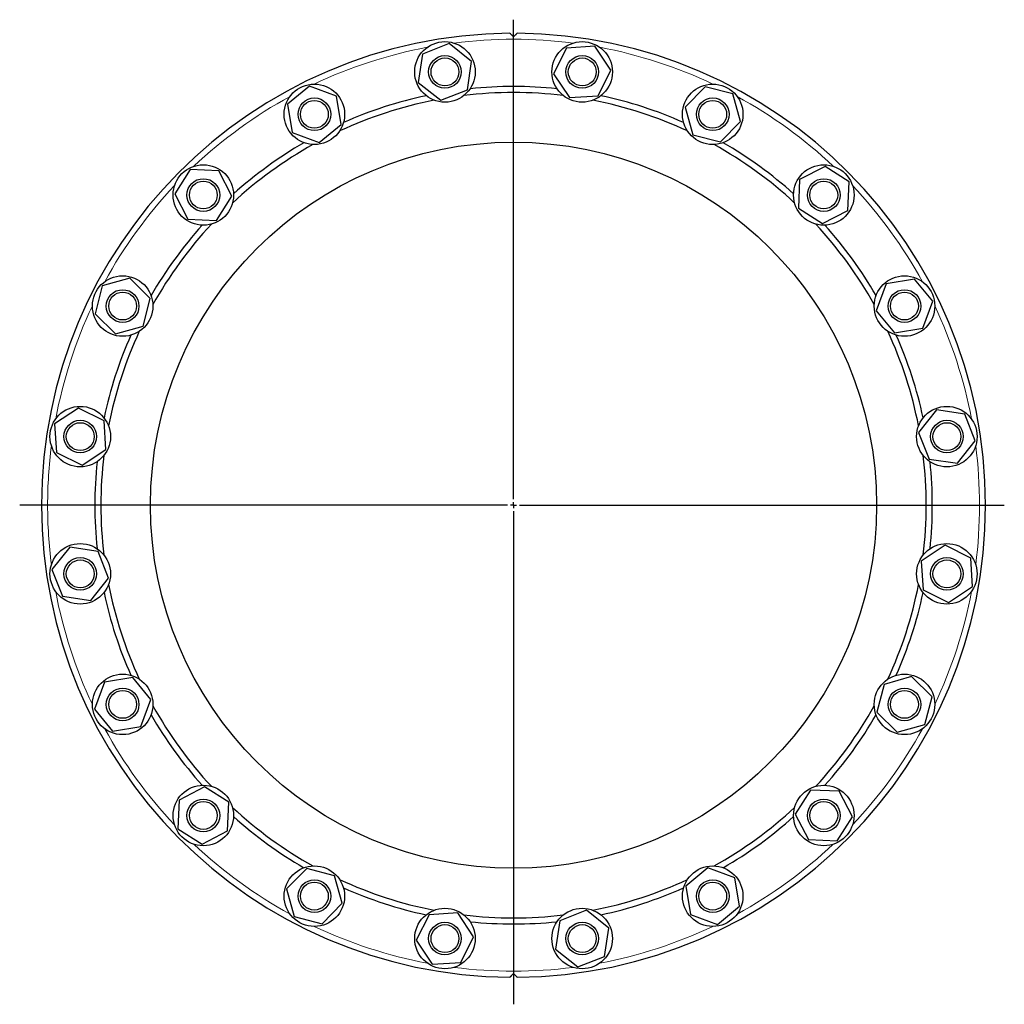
# Model space of a CAD drawing. Header units: millimetres. Extents: x 87 to 1474, y 30 to 1296.
# Tile 2 of 3: x 87 to 901, y 483 to 1296. Entities that reach past the tile are written whole.
import ezdxf

# ---------------------------------------------------------------- set-up
doc = ezdxf.new("R2010")
doc.units = ezdxf.units.MM
doc.layers.add('FORMAT', color=7, linetype='Continuous')

# ---------------------------------------------------------------- blocks, each defined once
blk = doc.blocks.new('SW_CENTERMARKSYMBOL_0')
at = {"layer": 'FORMAT', "color": 0}
for p, q in [((0, 5), (0, 401.18)), ((-5, 0), (-408.06, 0)), ((0, 0), (-2.5, 0)), ((0, 0), (0, 2.5)), ((0, 0), (0, -2.5)), ((0, 0), (2.5, 0)), ((5, 0), (405.48, 0)), ((0, -5), (0, -412.37))]:
    blk.add_line(p, q, dxfattribs=at)

msp = doc.modelspace()

# ---------------------------------------------------------------- linework, layer by layer
at = {"color": 7, "linetype": 'Continuous', "lineweight": 25}
for p, q in [((442.07, 1276.72), (420.06, 1268.03)), ((460.61, 1262), (442.07, 1276.72)), ((538.93, 1273.04), (528.38, 1251.84)), ((562.55, 1274.5), (538.93, 1273.04)), ((575.63, 1254.77), (562.55, 1274.5)), ((420.06, 1268.03), (416.57, 1244.61)), ((457.13, 1238.58), (460.61, 1262)), ((565.08, 1233.57), (575.63, 1254.77)), ((528.38, 1251.84), (541.46, 1232.11)), ((326.8, 1241.6), (308.55, 1226.53)), ((348.98, 1233.33), (326.8, 1241.6)), ((416.57, 1244.61), (435.11, 1229.89)), ((435.11, 1229.89), (457.13, 1238.58)), ((653.53, 1241.06), (636.95, 1224.17)), ((676.45, 1235.15), (653.53, 1241.06)), ((352.9, 1209.98), (348.98, 1233.33)), ((541.46, 1232.11), (565.08, 1233.57)), ((682.79, 1212.35), (676.45, 1235.15)), ((308.55, 1226.53), (312.47, 1203.19)), ((636.95, 1224.17), (643.29, 1201.36)), ((666.21, 1195.45), (682.79, 1212.35)), ((334.65, 1194.91), (352.9, 1209.98)), ((312.47, 1203.19), (334.65, 1194.91)), ((643.29, 1201.36), (666.21, 1195.45)), ((228.03, 1172.58), (215.32, 1152.61)), ((251.68, 1171.57), (228.03, 1172.58)), ((262.62, 1150.58), (251.68, 1171.57)), ((752.64, 1175.24), (731.65, 1164.3)), ((772.61, 1162.54), (752.64, 1175.24)), ((731.65, 1164.3), (730.64, 1140.65)), ((771.6, 1138.89), (772.61, 1162.54)), ((215.32, 1152.61), (226.27, 1131.62)), ((249.92, 1130.6), (262.62, 1150.58)), ((730.64, 1140.65), (750.61, 1127.94)), ((226.27, 1131.62), (249.92, 1130.6)), ((750.61, 1127.94), (771.6, 1138.89)), ((178.22, 1082.76), (155.41, 1076.42)), ((195.11, 1066.18), (178.22, 1082.76)), ((826.56, 1082.02), (803.22, 1078.09)), ((841.63, 1063.76), (826.56, 1082.02)), ((155.41, 1076.42), (149.5, 1053.5)), ((803.22, 1078.09), (794.94, 1055.92)), ((189.2, 1043.26), (195.11, 1066.18)), ((833.36, 1041.58), (841.63, 1063.76)), ((149.5, 1053.5), (166.4, 1036.92)), ((794.94, 1055.92), (810.01, 1037.66)), ((166.4, 1036.92), (189.2, 1043.26)), ((810.01, 1037.66), (833.36, 1041.58)), ((135.8, 975.6), (116.07, 962.52)), ((156.99, 965.05), (135.8, 975.6)), ((844.64, 973.99), (829.92, 955.46)), ((868.06, 970.51), (844.64, 973.99)), ((876.75, 948.49), (868.06, 970.51)), ((116.07, 962.52), (117.53, 938.9)), ((158.45, 941.43), (156.99, 965.05)), ((829.92, 955.46), (838.61, 933.44)), ((862.03, 929.96), (876.75, 948.49)), ((117.53, 938.9), (138.72, 928.35)), ((138.72, 928.35), (158.45, 941.43)), ((838.61, 933.44), (862.03, 929.96)), ((128.57, 860.58), (113.85, 842.04)), ((151.98, 857.1), (128.57, 860.58)), ((160.68, 835.08), (151.98, 857.1)), ((851.87, 862.19), (832.14, 849.11)), ((873.07, 851.64), (851.87, 862.19)), ((832.14, 849.11), (833.61, 825.48)), ((874.53, 828.01), (873.07, 851.64)), ((113.85, 842.04), (122.54, 820.02)), ((145.95, 816.54), (160.68, 835.08)), ((833.61, 825.48), (854.8, 814.93)), ((854.8, 814.93), (874.53, 828.01)), ((122.54, 820.02), (145.95, 816.54)), ((157.24, 748.95), (148.96, 726.77)), ((180.58, 752.87), (157.24, 748.95)), ((195.65, 734.62), (180.58, 752.87)), ((824.2, 753.62), (801.39, 747.28)), ((841.09, 737.04), (824.2, 753.62)), ((801.39, 747.28), (795.48, 724.35)), ((187.38, 712.44), (195.65, 734.62)), ((835.18, 714.12), (841.09, 737.04)), ((148.96, 726.77), (164.03, 708.52)), ((795.48, 724.35), (812.38, 707.77)), ((164.03, 708.52), (187.38, 712.44)), ((812.38, 707.77), (835.18, 714.12)), ((239.99, 662.59), (219, 651.65)), ((259.96, 649.89), (239.99, 662.59)), ((740.68, 659.93), (727.98, 639.96)), ((764.33, 658.91), (740.68, 659.93)), ((219, 651.65), (217.98, 628)), ((775.27, 637.93), (764.33, 658.91)), ((258.95, 626.24), (259.96, 649.89)), ((727.98, 639.96), (738.92, 618.97)), ((762.57, 617.95), (775.27, 637.93)), ((217.98, 628), (237.96, 615.29)), ((237.96, 615.29), (258.95, 626.24)), ((738.92, 618.97), (762.57, 617.95)), ((324.39, 595.08), (307.81, 578.19)), ((347.31, 589.17), (324.39, 595.08)), ((655.95, 595.62), (637.69, 580.55)), ((678.13, 587.35), (655.95, 595.62)), ((353.65, 566.37), (347.31, 589.17)), ((682.05, 564), (678.13, 587.35)), ((307.81, 578.19), (314.15, 555.38)), ((637.69, 580.55), (641.61, 557.21)), ((337.07, 549.47), (353.65, 566.37)), ((663.79, 548.93), (682.05, 564)), ((314.15, 555.38), (337.07, 549.47)), ((425.51, 556.96), (414.96, 535.77)), ((449.14, 558.42), (425.51, 556.96)), ((462.22, 538.69), (449.14, 558.42)), ((555.49, 560.64), (533.47, 551.95)), ((574.02, 545.92), (555.49, 560.64)), ((641.61, 557.21), (663.79, 548.93)), ((533.47, 551.95), (529.99, 528.54)), ((570.54, 522.51), (574.02, 545.92)), ((451.67, 517.5), (462.22, 538.69)), ((414.96, 535.77), (428.04, 516.04)), ((529.99, 528.54), (548.52, 513.82)), ((548.52, 513.82), (570.54, 522.51)), ((428.04, 516.04), (451.67, 517.5))]:
    msp.add_line(p, q, dxfattribs=at)
for centre, radius in [((438.59, 1253.3), 25), ((552.01, 1253.3), 25), ((438.59, 1253.3), 13.5), ((438.59, 1253.3), 11.5), ((552.01, 1253.3), 13.5), ((552.01, 1253.3), 11.5), ((330.73, 1218.26), 25), ((659.87, 1218.26), 25), ((330.73, 1218.26), 13.5), ((330.73, 1218.26), 11.5), ((659.87, 1218.26), 13.5), ((659.87, 1218.26), 11.5), ((495.3, 895.27), 300), ((238.97, 1151.59), 25), ((751.62, 1151.59), 25), ((238.97, 1151.59), 13.5), ((751.62, 1151.59), 13.5), ((238.97, 1151.59), 11.5), ((751.62, 1151.59), 11.5), ((172.31, 1059.84), 25), ((818.29, 1059.84), 25), ((172.31, 1059.84), 13.5), ((172.31, 1059.84), 11.5), ((818.29, 1059.84), 13.5), ((818.29, 1059.84), 11.5), ((137.26, 951.98), 25), ((853.34, 951.98), 25), ((137.26, 951.98), 13.5), ((137.26, 951.98), 11.5), ((853.34, 951.98), 13.5), ((853.34, 951.98), 11.5), ((137.26, 838.56), 25), ((853.34, 838.56), 25), ((137.26, 838.56), 13.5), ((137.26, 838.56), 11.5), ((853.34, 838.56), 13.5), ((853.34, 838.56), 11.5), ((172.31, 730.7), 25), ((818.29, 730.7), 25), ((172.31, 730.7), 13.5), ((172.31, 730.7), 11.5), ((818.29, 730.7), 13.5), ((818.29, 730.7), 11.5), ((238.97, 638.94), 25), ((751.62, 638.94), 25), ((238.97, 638.94), 13.5), ((751.62, 638.94), 13.5), ((238.97, 638.94), 11.5), ((751.62, 638.94), 11.5), ((330.73, 572.28), 25), ((659.87, 572.28), 25), ((330.73, 572.28), 13.5), ((659.87, 572.28), 13.5), ((330.73, 572.28), 11.5), ((659.87, 572.28), 11.5), ((438.59, 537.23), 25), ((552.01, 537.23), 25), ((438.59, 537.23), 13.5), ((438.59, 537.23), 11.5), ((552.01, 537.23), 13.5), ((552.01, 537.23), 11.5)]:
    msp.add_circle(centre, radius, dxfattribs=at)
for radius, start, end in [(390, 90.43906, 269.56094), (390, 270.43906, 89.56094), (346, 84.03889, 95.96111), (341, 101.0791, 114.9209), (346, 102.03889, 113.96111), (341, 83.0791, 96.9209), (341, 65.0791, 78.9209), (346, 66.03889, 77.96111), (341, 119.0791, 132.9209), (346, 120.03889, 131.96111), (341, 47.0791, 60.9209), (346, 48.03889, 59.96111), (346, 138.03889, 149.96111), (341, 137.0791, 150.9209), (341, 29.0791, 42.9209), (346, 30.03889, 41.96111), (346, 156.03889, 167.96111), (341, 155.0791, 168.9209), (341, 11.0791, 24.9209), (346, 12.03889, 23.96111), (341, 173.0791, 180), (341, 353.0791, 6.9209), (346, 174.03889, 180), (346, 354.03889, 5.96111), (346, 180, 185.96111), (341, 180, 186.9209), (346, 192.03889, 203.96111), (341, 191.0791, 204.9209), (341, 335.0791, 348.9209), (346, 336.03889, 347.96111), (341, 209.0791, 222.9209), (341, 317.0791, 330.9209), (346, 210.03889, 221.96111), (346, 318.03889, 329.96111), (341, 227.0791, 240.9209), (341, 299.0791, 312.9209), (346, 228.03889, 239.96111), (346, 300.03889, 311.96111), (341, 245.0791, 258.9209), (341, 281.0791, 294.9209), (346, 246.03889, 257.96111), (346, 282.03889, 293.96111), (341, 263.0791, 276.9209), (346, 264.03889, 275.96111)]:
    msp.add_arc((495.3, 895.27), radius, start, end, dxfattribs=at)
at = {"color": 8, "linetype": 'Continuous', "lineweight": 18}
for start, end in [(82.67136, 97.32864), (100.67136, 115.32864), (64.67136, 79.32864), (118.67136, 133.32864), (46.67136, 61.32864), (136.67136, 151.32864), (28.67136, 43.32864), (154.67136, 169.32864), (10.67136, 25.32864), (172.67136, 180), (352.67136, 7.32864), (180, 187.32864), (190.67136, 205.32864), (334.67136, 349.32864), (208.67136, 223.32864), (316.67136, 331.32864), (226.67136, 241.32864), (298.67136, 313.32864), (244.67136, 259.32864), (280.67136, 295.32864), (262.67136, 277.32864)]:
    msp.add_arc((495.3, 895.27), 385, start, end, dxfattribs=at)
at = {"color": 7, "linetype": 'Continuous', "lineweight": 25}
for points, knots in [([(492.31, 1285.26), (492.31, 1285.26), (492.33, 1285.23), (492.42, 1285.14), (492.49, 1285.08), (492.66, 1284.91), (492.76, 1284.8), (493, 1284.57), (493.13, 1284.44), (493.41, 1284.16), (493.56, 1284.01), (493.88, 1283.69), (494.04, 1283.52), (494.56, 1283.01), (494.92, 1282.65), (495.3, 1282.27)], [0, 0, 0, 0, 0.125, 0.125, 0.25, 0.25, 0.375, 0.375, 0.5, 0.5, 0.625, 0.625, 0.75, 0.75, 1, 1, 1, 1]), ([(495.3, 1282.27), (495.68, 1282.64), (496.04, 1283.01), (496.55, 1283.52), (496.71, 1283.68), (497.03, 1284), (497.19, 1284.15), (497.47, 1284.44), (497.6, 1284.57), (497.83, 1284.8), (497.94, 1284.9), (498.11, 1285.07), (498.17, 1285.14), (498.26, 1285.23), (498.29, 1285.26), (498.29, 1285.26)], [0, 0, 0, 0, 0.25, 0.25, 0.375, 0.375, 0.5, 0.5, 0.625, 0.625, 0.75, 0.75, 0.875, 0.875, 1, 1, 1, 1]), ([(492.31, 505.28), (492.31, 505.28), (492.33, 505.3), (492.42, 505.39), (492.49, 505.46), (492.66, 505.63), (492.76, 505.73), (493, 505.97), (493.13, 506.1), (493.41, 506.38), (493.56, 506.53), (493.88, 506.85), (494.04, 507.01), (494.56, 507.53), (494.92, 507.89), (495.3, 508.27)], [0, 0, 0, 0, 0.125, 0.125, 0.25, 0.25, 0.375, 0.375, 0.5, 0.5, 0.625, 0.625, 0.75, 0.75, 1, 1, 1, 1]), ([(495.3, 508.27), (495.68, 507.89), (496.04, 507.53), (496.55, 507.02), (496.71, 506.85), (497.03, 506.53), (497.19, 506.38), (497.47, 506.1), (497.6, 505.97), (497.83, 505.73), (497.94, 505.63), (498.11, 505.46), (498.17, 505.39), (498.26, 505.3), (498.29, 505.28), (498.29, 505.28)], [0, 0, 0, 0, 0.25, 0.25, 0.375, 0.375, 0.5, 0.5, 0.625, 0.625, 0.75, 0.75, 0.875, 0.875, 1, 1, 1, 1])]:
    msp.add_open_spline(points, degree=3, knots=knots, dxfattribs=at)

# ---------------------------------------------------------------- block references
at = {"layer": 'FORMAT'}
msp.add_blockref('SW_CENTERMARKSYMBOL_0', (495.3, 895.27), dxfattribs=at)

doc.saveas('drawing.dxf')
